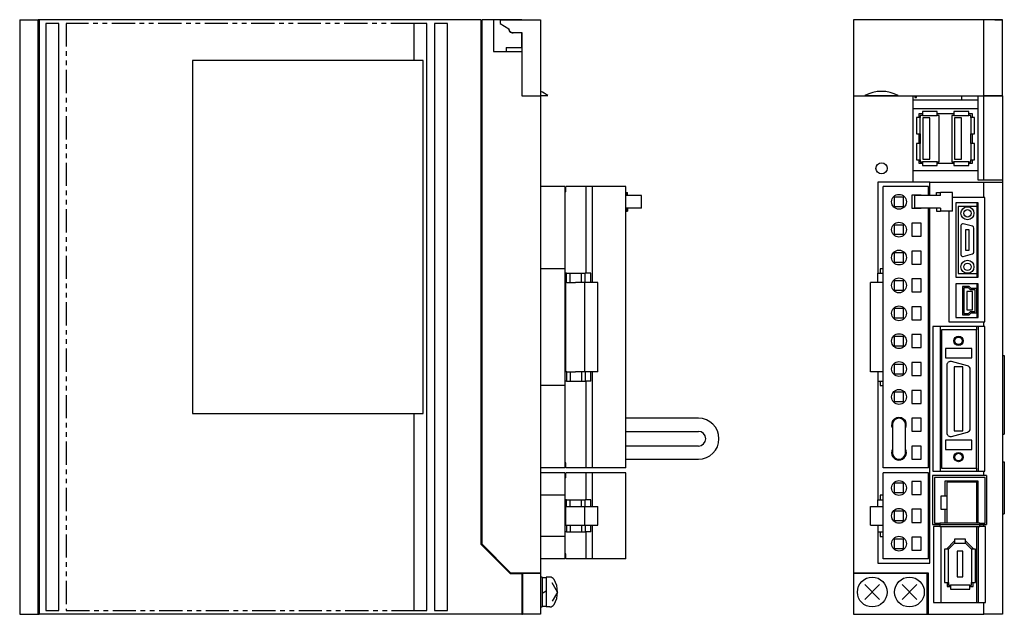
# Model space of a CAD drawing. Extents: x -620 to -13, y -252 to 114.
# Tile 1 of 2: x -620 to -355, y -155 to 5. Entities that reach past the tile are written whole.
import ezdxf

# ---------------------------------------------------------------- set-up
doc = ezdxf.new("R2010")
doc.units = 0
doc.linetypes.add('PHANTOM', pattern=[2.5, 1.25, -0.25, 0.25, -0.25, 0.25, -0.25])
for name, color, linetype in [('OUTLINE', 7, 'CONTINUOUS'), ('PHANTOM', 3, 'PHANTOM'), ('THIN_LINE', 6, 'CONTINUOUS')]:
    doc.layers.add(name, color=color, linetype=linetype)

msp = doc.modelspace()

# ---------------------------------------------------------------- linework, layer by layer
at = {"layer": 'OUTLINE'}
for p, q in [((-619.97, 5), (-614.97, 5)), ((-619.97, 5), (-619.97, -155)), ((-614.77, 5), (-614.97, 5)), ((-614.97, -155), (-614.97, 5)), ((-614.77, 4), (-614.97, 4)), ((-495.97, 5), (-614.77, 5)), ((-614.77, 5), (-614.77, -155)), ((-609.47, 4), (-612.97, 4)), ((-612.97, 4), (-612.97, -154)), ((-609.47, -154), (-609.47, 4)), ((-510.47, 4), (-513.97, 4)), ((-513.97, 4), (-513.97, -6)), ((-510.47, -154), (-510.47, 4)), ((-508.47, 4), (-508.47, -154)), ((-504.97, 4), (-508.47, 4)), ((-504.97, -154), (-504.97, 4)), ((-495.97, 5), (-495.97, -136.1)), ((-495.77, 4), (-495.97, 4)), ((-492.57, 5), (-495.77, 5)), ((-495.77, 5), (-495.77, -136.02)), ((-484.97, 5), (-492.57, 5)), ((-492.57, 5), (-492.57, -3.6)), ((-490.77, 5), (-479.98, 5)), ((-490.77, 5), (-490.77, 4)), ((-490.77, 4), (-488.44, 2.52)), ((-484.97, 5), (-484.97, 5)), ((-479.98, 5), (-479.98, -15.45)), ((-395.76, 5), (-395.76, -15.45)), ((-360.76, 5), (-395.76, 5)), ((-355.76, 5), (-360.76, 5)), ((-360.76, -15.45), (-360.76, 5)), ((-357.76, 5), (-355.76, 5)), ((-355.76, -15.45), (-355.76, 5)), ((-488.44, 2.52), (-488.44, 2.5)), ((-487.47, 1.53), (-484.94, 1.53)), ((-484.97, -2.48), (-484.97, 1.53)), ((-484.94, 1.53), (-484.94, -15.45)), ((-489.17, -2.48), (-489.17, -3.6)), ((-489.17, -2.48), (-484.97, -2.48)), ((-484.94, -2), (-484.97, -2)), ((-492.57, -3.6), (-484.97, -3.6)), ((-484.97, -3.6), (-484.97, -15.5)), ((-573.47, -6), (-573.47, -101)), ((-511.47, -6), (-573.47, -6)), ((-511.47, -101), (-511.47, -6)), ((-484.94, -7), (-484.97, -7)), ((-484.97, -15.5), (-479.97, -15.5)), ((-484.94, -15.45), (-479.98, -15.45)), ((-484.17, -15.45), (-484.17, -15.5)), ((-482.27, -15.45), (-482.27, -15.5)), ((-477.98, -15.45), (-479.98, -15.45)), ((-479.97, -15.5), (-479.97, -143.8)), ((-395.76, -15.45), (-392.75, -15.45)), ((-395.76, -15.45), (-395.76, -15.5)), ((-395.76, -15.5), (-379.86, -15.5)), ((-395.76, -15.5), (-395.76, -143.8)), ((-393.79, -15.45), (-393.79, -15.5)), ((-383.76, -15.45), (-392.75, -15.45)), ((-383.76, -15.45), (-360.76, -15.45)), ((-383.08, -15.45), (-383.08, -15.5)), ((-382.63, -15.5), (-382.63, -15.45)), ((-381.81, -15.45), (-381.81, -15.5)), ((-381.36, -15.5), (-381.36, -15.45)), ((-380.54, -15.45), (-380.54, -15.5)), ((-380.09, -15.5), (-380.09, -15.45)), ((-379.86, -15.5), (-379.86, -38.7)), ((-379.27, -15.45), (-379.27, -15.9)), ((-378.82, -15.9), (-378.82, -15.45)), ((-375.46, -15.45), (-375.46, -15.5)), ((-375.46, -15.5), (-368.46, -15.5)), ((-368.46, -15.5), (-368.46, -15.45)), ((-366.81, -15.45), (-366.81, -16.53)), ((-362.26, -38.2), (-362.26, -15.5)), ((-362.26, -15.5), (-360.76, -15.5)), ((-361.22, -15.5), (-361.22, -15.45)), ((-355.76, -15.45), (-360.76, -15.45)), ((-360.76, -15.5), (-355.76, -15.5)), ((-360.76, -38.2), (-360.76, -15.5)), ((-357.76, -15.45), (-357.76, -15.5)), ((-355.76, -15.5), (-355.76, -15.45)), ((-355.76, -15.5), (-355.76, -38.2)), ((-379.86, -16.53), (-366.81, -16.53)), ((-379.27, -15.9), (-378.82, -15.9)), ((-366.81, -16.53), (-362.26, -16.53)), ((-362.26, -19), (-379.86, -19)), ((-377.29, -20.35), (-378.25, -20.35)), ((-378.25, -20.35), (-378.25, -21.3)), ((-377.85, -20.75), (-377.85, -21.3)), ((-377.29, -20.75), (-377.85, -20.75)), ((-373.29, -19.75), (-377.29, -19.75)), ((-377.29, -19.75), (-377.29, -20.75)), ((-377.29, -20.75), (-373.29, -20.75)), ((-373.29, -20.75), (-373.29, -19.75)), ((-368.79, -20.35), (-373.29, -20.35)), ((-372.73, -20.75), (-373.29, -20.75)), ((-372.73, -33.25), (-372.73, -20.75)), ((-368.79, -20.75), (-369.35, -20.75)), ((-369.35, -20.75), (-369.35, -33.25)), ((-368.79, -19.75), (-368.79, -20.75)), ((-364.79, -19.75), (-368.79, -19.75)), ((-368.79, -20.75), (-364.79, -20.75)), ((-364.79, -20.75), (-364.79, -19.75)), ((-363.83, -20.35), (-364.79, -20.35)), ((-364.23, -20.75), (-364.79, -20.75)), ((-364.23, -21.3), (-364.23, -20.75)), ((-363.83, -21.3), (-363.83, -20.35)), ((-377.85, -21.3), (-378.85, -21.3)), ((-378.85, -21.3), (-378.85, -25.7)), ((-377.85, -25.7), (-377.85, -21.3)), ((-375.31, -21.45), (-377.15, -21.45)), ((-377.15, -21.45), (-377.15, -32.55)), ((-375.31, -32.55), (-375.31, -21.45)), ((-366.81, -21.45), (-368.65, -21.45)), ((-368.65, -21.45), (-368.65, -32.55)), ((-366.81, -32.55), (-366.81, -21.45)), ((-364.23, -21.3), (-364.23, -25.7)), ((-363.23, -21.3), (-364.23, -21.3)), ((-363.23, -25.7), (-363.23, -21.3)), ((-378.85, -25.7), (-377.85, -25.7)), ((-378.25, -25.7), (-378.25, -28.3)), ((-377.85, -25.7), (-377.85, -28.3)), ((-364.23, -28.3), (-364.23, -25.7)), ((-364.23, -25.7), (-363.23, -25.7)), ((-363.83, -28.3), (-363.83, -25.7)), ((-377.85, -28.3), (-378.85, -28.3)), ((-378.85, -28.3), (-378.85, -32.7)), ((-377.85, -32.7), (-377.85, -28.3)), ((-363.23, -28.3), (-364.23, -28.3)), ((-364.23, -28.3), (-364.23, -32.7)), ((-363.23, -32.7), (-363.23, -28.3)), ((-378.85, -32.7), (-377.85, -32.7)), ((-378.25, -32.7), (-378.25, -33.65)), ((-378.25, -33.65), (-377.29, -33.65)), ((-377.85, -32.7), (-377.85, -33.25)), ((-377.85, -33.25), (-377.29, -33.25)), ((-377.29, -33.25), (-377.29, -34.25)), ((-373.29, -33.25), (-377.29, -33.25)), ((-377.29, -34.25), (-373.29, -34.25)), ((-377.15, -32.55), (-375.31, -32.55)), ((-373.29, -33.25), (-372.73, -33.25)), ((-373.29, -34.25), (-373.29, -33.25)), ((-373.29, -33.65), (-368.79, -33.65)), ((-369.35, -33.25), (-368.79, -33.25)), ((-368.79, -33.25), (-368.79, -34.25)), ((-364.79, -33.25), (-368.79, -33.25)), ((-368.79, -34.25), (-364.79, -34.25)), ((-368.65, -32.55), (-366.81, -32.55)), ((-364.79, -33.25), (-364.23, -33.25)), ((-364.79, -34.25), (-364.79, -33.25)), ((-364.79, -33.65), (-363.83, -33.65)), ((-364.23, -33.25), (-364.23, -32.7)), ((-364.23, -32.7), (-363.23, -32.7)), ((-363.83, -33.65), (-363.83, -32.7)), ((-379.86, -35.6), (-362.26, -35.6)), ((-389.26, -38.7), (-389.26, -63.25)), ((-379.86, -38.7), (-389.26, -38.7)), ((-375.26, -38.7), (-379.86, -38.7)), ((-375.26, -42.3), (-375.26, -38.7)), ((-375.26, -38.7), (-360.76, -38.7)), ((-360.76, -38.2), (-362.26, -38.2)), ((-355.76, -38.2), (-360.76, -38.2)), ((-360.76, -38.7), (-355.76, -38.7)), ((-360.76, -42.85), (-360.76, -38.7)), ((-355.76, -38.2), (-355.76, -38.7)), ((-355.76, -38.7), (-355.76, -155)), ((-473.39, -39.9), (-479.97, -39.9)), ((-473.39, -39.9), (-473.39, -62.05)), ((-473.17, -41.3), (-473.39, -41.3)), ((-467.67, -39.9), (-473.17, -39.9)), ((-473.17, -41.3), (-473.17, -39.9)), ((-465.97, -39.9), (-467.67, -39.9)), ((-467.67, -63.25), (-467.67, -39.9)), ((-456.97, -39.9), (-465.97, -39.9)), ((-465.97, -65.75), (-465.97, -39.9)), ((-456.97, -115.6), (-456.97, -39.9)), ((-456.97, -41.5), (-456.84, -41.5)), ((-452.81, -42.3), (-456.97, -42.3)), ((-456.84, -41.5), (-456.58, -41.5)), ((-456.84, -42.3), (-456.84, -41.5)), ((-456.58, -42.3), (-456.58, -41.5)), ((-452.81, -45.7), (-452.81, -42.3)), ((-375.68, -39.9), (-387.83, -39.9)), ((-387.83, -115.6), (-387.83, -39.9)), ((-380.08, -42.25), (-380.08, -45.75)), ((-377.58, -42.25), (-380.08, -42.25)), ((-372.68, -42.3), (-379.42, -42.3)), ((-379.42, -42.3), (-379.42, -45.7)), ((-377.58, -42.3), (-377.58, -42.25)), ((-375.68, -42.3), (-375.68, -39.9)), ((-373.47, -41.5), (-372.4, -41.5)), ((-373.47, -42.3), (-373.47, -41.5)), ((-372.4, -42.3), (-372.68, -42.3)), ((-372.4, -42.3), (-372.4, -41.5)), ((-369.17, -41.5), (-372.4, -41.5)), ((-369.17, -46.5), (-369.17, -41.5)), ((-382.33, -42.75), (-384.83, -42.75)), ((-384.83, -42.75), (-384.83, -45.25)), ((-382.33, -45.25), (-382.33, -42.75)), ((-360.76, -42.85), (-369.17, -42.85)), ((-362.26, -44.3), (-368.26, -44.3)), ((-368.26, -44.3), (-368.26, -64.3)), ((-362.66, -44.3), (-362.66, -64.3)), ((-362.26, -64.3), (-362.26, -44.3)), ((-360.46, -42.85), (-360.76, -42.85)), ((-360.46, -76.3), (-360.46, -42.85)), ((-452.81, -45.7), (-456.97, -45.7)), ((-456.97, -46.5), (-456.84, -46.5)), ((-456.84, -45.7), (-456.84, -46.5)), ((-456.84, -46.5), (-456.58, -46.5)), ((-456.58, -45.7), (-456.58, -46.5)), ((-384.83, -45.25), (-382.33, -45.25)), ((-380.08, -45.75), (-377.58, -45.75)), ((-372.68, -45.7), (-379.42, -45.7)), ((-377.58, -45.75), (-377.58, -45.7)), ((-375.68, -115.6), (-375.68, -45.7)), ((-375.26, -141.2), (-375.26, -45.7)), ((-373.47, -45.7), (-373.47, -46.5)), ((-373.47, -46.5), (-372.4, -46.5)), ((-372.4, -45.7), (-372.68, -45.7)), ((-372.4, -45.7), (-372.4, -46.5)), ((-369.17, -46.5), (-372.4, -46.5)), ((-370.16, -46.5), (-370.16, -76.3)), ((-367.66, -45.3), (-367.66, -63.3)), ((-362.66, -45.3), (-367.66, -45.3)), ((-382.33, -50.25), (-384.83, -50.25)), ((-384.83, -50.25), (-384.83, -52.75)), ((-382.33, -52.75), (-382.33, -50.25)), ((-380.08, -49.75), (-380.08, -53.25)), ((-377.58, -49.75), (-380.08, -49.75)), ((-377.58, -53.25), (-377.58, -49.75)), ((-375.66, -49.7), (-375.68, -49.7)), ((-375.66, -53.3), (-375.66, -49.7)), ((-363.78, -50.59), (-366.28, -49.92)), ((-384.83, -52.75), (-382.33, -52.75)), ((-366.91, -50.4), (-366.91, -58.2)), ((-364.66, -51.55), (-365.66, -51.55)), ((-365.66, -51.55), (-365.66, -57.05)), ((-364.66, -57.05), (-364.66, -51.55)), ((-363.41, -57.53), (-363.41, -51.07)), ((-380.08, -53.25), (-377.58, -53.25)), ((-375.68, -53.3), (-375.66, -53.3)), ((-382.33, -57.75), (-384.83, -57.75)), ((-384.83, -57.75), (-384.83, -60.25)), ((-382.33, -60.25), (-382.33, -57.75)), ((-377.58, -57.25), (-380.08, -57.25)), ((-380.08, -57.25), (-380.08, -60.75)), ((-377.58, -60.75), (-377.58, -57.25)), ((-366.28, -58.68), (-363.78, -58.01)), ((-365.66, -57.05), (-364.66, -57.05)), ((-384.83, -60.25), (-382.33, -60.25)), ((-380.08, -60.75), (-377.58, -60.75)), ((-473.39, -62.05), (-479.97, -62.05)), ((-473.39, -62.05), (-473.39, -93.45)), ((-472.97, -63.25), (-473.39, -63.25)), ((-472.97, -63.25), (-471.97, -63.25)), ((-472.97, -65.75), (-472.97, -63.25)), ((-471.97, -63.25), (-468.97, -63.25)), ((-471.97, -65.75), (-471.97, -63.25)), ((-468.97, -63.25), (-467.97, -63.25)), ((-468.97, -65.75), (-468.97, -63.25)), ((-466.39, -63.25), (-467.97, -63.25)), ((-467.97, -65.75), (-467.97, -63.25)), ((-466.39, -65.75), (-466.39, -63.25)), ((-389.26, -63.25), (-387.83, -63.25)), ((-389.26, -65.75), (-389.26, -63.25)), ((-387.83, -62.05), (-388.66, -62.05)), ((-388.66, -62.05), (-388.66, -63.25)), ((-367.66, -63.3), (-362.66, -63.3)), ((-472.85, -65.75), (-473.17, -65.75)), ((-473.17, -89.75), (-473.17, -65.75)), ((-472.85, -65.75), (-471.97, -65.75)), ((-471.97, -65.75), (-470.55, -65.75)), ((-468.07, -65.75), (-470.55, -65.75)), ((-464.57, -65.75), (-468.07, -65.75)), ((-468.07, -89.75), (-468.07, -65.75)), ((-464.57, -89.75), (-464.57, -65.75)), ((-391.24, -89.75), (-391.24, -65.75)), ((-387.83, -65.75), (-391.24, -65.75)), ((-384.83, -65.25), (-384.83, -67.75)), ((-382.33, -65.25), (-384.83, -65.25)), ((-382.33, -67.75), (-382.33, -65.25)), ((-380.08, -64.75), (-380.08, -68.25)), ((-377.58, -64.75), (-380.08, -64.75)), ((-377.58, -68.25), (-377.58, -64.75)), ((-368.26, -64.3), (-362.26, -64.3)), ((-368.26, -66.1), (-368.26, -75.1)), ((-362.26, -66.1), (-368.26, -66.1)), ((-362.66, -66.1), (-362.66, -67.3)), ((-362.26, -75.1), (-362.26, -66.1)), ((-384.83, -67.75), (-382.33, -67.75)), ((-380.08, -68.25), (-377.58, -68.25)), ((-364.67, -66.75), (-366.54, -66.75)), ((-366.54, -66.75), (-366.54, -74.45)), ((-366.14, -67.15), (-366.14, -74.05)), ((-364.85, -67.15), (-366.14, -67.15)), ((-365.35, -68.1), (-365.35, -73.1)), ((-363.85, -68.1), (-365.35, -68.1)), ((-364.36, -67.7), (-364.85, -67.15)), ((-364.18, -67.3), (-364.67, -66.75)), ((-363.06, -67.7), (-364.36, -67.7)), ((-362.66, -67.3), (-364.18, -67.3)), ((-363.85, -73.1), (-363.85, -68.1)), ((-363.06, -73.5), (-363.06, -67.7)), ((-362.66, -73.9), (-362.66, -67.3)), ((-382.33, -72.75), (-384.83, -72.75)), ((-384.83, -72.75), (-384.83, -75.25)), ((-382.33, -75.25), (-382.33, -72.75)), ((-380.08, -72.25), (-380.08, -75.75)), ((-377.58, -72.25), (-380.08, -72.25)), ((-377.58, -75.75), (-377.58, -72.25)), ((-366.14, -74.05), (-364.85, -74.05)), ((-365.35, -73.1), (-363.85, -73.1)), ((-364.85, -74.05), (-364.36, -73.5)), ((-364.67, -74.45), (-364.18, -73.9)), ((-364.36, -73.5), (-363.06, -73.5)), ((-364.18, -73.9), (-362.66, -73.9)), ((-362.66, -73.9), (-362.66, -75.1)), ((-384.83, -75.25), (-382.33, -75.25)), ((-380.08, -75.75), (-377.58, -75.75)), ((-370.16, -76.3), (-360.76, -76.3)), ((-368.26, -75.1), (-362.26, -75.1)), ((-366.54, -74.45), (-364.67, -74.45)), ((-360.76, -76.3), (-360.46, -76.3)), ((-360.76, -77.6), (-360.76, -76.3)), ((-360.76, -77.6), (-374.46, -77.6)), ((-374.46, -77.6), (-374.46, -116.5)), ((-372.51, -77.6), (-372.51, -116.5)), ((-372.16, -78.45), (-372.16, -115.65)), ((-362.76, -78.45), (-372.16, -78.45)), ((-362.76, -77.6), (-362.76, -78.45)), ((-362.76, -115.65), (-362.76, -78.45)), ((-362.21, -116.5), (-362.21, -77.6)), ((-360.46, -77.6), (-360.76, -77.6)), ((-360.46, -116.5), (-360.46, -77.6)), ((-384.83, -80.25), (-384.83, -82.75)), ((-382.33, -80.25), (-384.83, -80.25)), ((-382.33, -82.75), (-382.33, -80.25)), ((-380.08, -79.75), (-380.08, -83.25)), ((-377.58, -79.75), (-380.08, -79.75)), ((-377.58, -83.25), (-377.58, -79.75)), ((-384.83, -82.75), (-382.33, -82.75)), ((-380.08, -83.25), (-377.58, -83.25)), ((-371.11, -83.45), (-371.11, -85.95)), ((-364.01, -83.45), (-371.11, -83.45)), ((-364.01, -85.95), (-364.01, -83.45)), ((-377.58, -87.25), (-380.08, -87.25)), ((-380.08, -87.25), (-380.08, -90.75)), ((-377.58, -90.75), (-377.58, -87.25)), ((-371.11, -85.95), (-364.01, -85.95)), ((-365.15, -88.13), (-369.45, -86.98)), ((-355.76, -85.4), (-355.26, -85.4)), ((-355.26, -85.4), (-355.26, -106.5)), ((-472.85, -89.75), (-473.17, -89.75)), ((-472.97, -89.75), (-472.97, -92.25)), ((-472.85, -89.75), (-471.97, -89.75)), ((-471.97, -89.75), (-470.55, -89.75)), ((-471.97, -89.75), (-471.97, -92.25)), ((-468.07, -89.75), (-470.55, -89.75)), ((-468.97, -89.75), (-468.97, -92.25)), ((-464.57, -89.75), (-468.07, -89.75)), ((-467.97, -89.75), (-467.97, -92.25)), ((-466.39, -92.25), (-466.39, -89.75)), ((-465.97, -115.6), (-465.97, -89.75)), ((-387.83, -89.75), (-391.24, -89.75)), ((-389.26, -89.75), (-389.26, -92.25)), ((-382.33, -87.75), (-384.83, -87.75)), ((-384.83, -87.75), (-384.83, -90.25)), ((-382.33, -90.25), (-382.33, -87.75)), ((-370.71, -87.95), (-370.71, -106.15)), ((-368.71, -88.45), (-368.71, -105.65)), ((-366.41, -88.45), (-368.71, -88.45)), ((-366.41, -105.65), (-366.41, -88.45)), ((-364.41, -105), (-364.41, -89.1)), ((-472.97, -92.25), (-473.39, -92.25)), ((-472.97, -92.25), (-471.97, -92.25)), ((-471.97, -92.25), (-468.97, -92.25)), ((-468.97, -92.25), (-467.97, -92.25)), ((-466.39, -92.25), (-467.97, -92.25)), ((-467.67, -115.6), (-467.67, -92.25)), ((-389.26, -92.25), (-387.83, -92.25)), ((-389.26, -92.25), (-389.26, -124.2)), ((-388.66, -92.25), (-388.66, -93.45)), ((-384.83, -90.25), (-382.33, -90.25)), ((-380.08, -90.75), (-377.58, -90.75)), ((-473.39, -93.45), (-479.97, -93.45)), ((-473.39, -93.45), (-473.39, -115.6)), ((-388.66, -93.45), (-387.83, -93.45)), ((-382.33, -95.25), (-384.83, -95.25)), ((-384.83, -95.25), (-384.83, -97.75)), ((-382.33, -97.75), (-382.33, -95.25)), ((-380.08, -94.75), (-380.08, -98.25)), ((-377.58, -94.75), (-380.08, -94.75)), ((-377.58, -98.25), (-377.58, -94.75)), ((-375.66, -94.7), (-375.68, -94.7)), ((-375.66, -98.3), (-375.66, -94.7)), ((-384.83, -97.75), (-382.33, -97.75)), ((-380.08, -98.25), (-377.58, -98.25)), ((-375.68, -98.3), (-375.66, -98.3)), ((-573.47, -101), (-511.47, -101)), ((-513.97, -101), (-513.97, -154)), ((-437.49, -102.23), (-456.97, -102.23)), ((-377.58, -102.25), (-380.08, -102.25)), ((-380.08, -102.25), (-380.08, -105.75)), ((-377.58, -105.75), (-377.58, -102.25)), ((-456.97, -105.77), (-437.49, -105.77)), ((-385.35, -104), (-385.35, -111.5)), ((-381.81, -111.5), (-381.81, -104)), ((-380.08, -105.75), (-377.58, -105.75)), ((-368.71, -105.65), (-366.41, -105.65)), ((-371.11, -108.15), (-371.11, -110.65)), ((-364.01, -108.15), (-371.11, -108.15)), ((-369.45, -107.12), (-365.15, -105.97)), ((-364.01, -110.65), (-364.01, -108.15)), ((-355.76, -106.5), (-355.26, -106.5)), ((-437.49, -109.73), (-456.97, -109.73)), ((-380.08, -109.75), (-380.08, -113.25)), ((-377.58, -109.75), (-380.08, -109.75)), ((-377.58, -113.25), (-377.58, -109.75)), ((-371.11, -110.65), (-364.01, -110.65)), ((-456.97, -113.27), (-437.49, -113.27)), ((-380.08, -113.25), (-377.58, -113.25)), ((-473.39, -115.6), (-479.97, -115.6)), ((-473.17, -114.2), (-473.39, -114.2)), ((-473.17, -115.6), (-473.17, -114.2)), ((-467.67, -115.6), (-473.17, -115.6)), ((-465.97, -115.6), (-467.67, -115.6)), ((-456.97, -115.6), (-465.97, -115.6)), ((-375.68, -115.6), (-387.83, -115.6)), ((-372.16, -115.65), (-362.76, -115.65)), ((-362.76, -115.65), (-362.76, -116.5)), ((-355.76, -114), (-355.26, -114)), ((-355.26, -114), (-355.26, -128)), ((-473.39, -116.9), (-479.97, -116.9)), ((-473.39, -116.9), (-473.39, -122.9)), ((-473.17, -118.3), (-473.39, -118.3)), ((-467.67, -116.9), (-473.17, -116.9)), ((-473.17, -118.3), (-473.17, -116.9)), ((-465.97, -116.9), (-467.67, -116.9)), ((-467.67, -124.2), (-467.67, -116.9)), ((-456.97, -116.9), (-465.97, -116.9)), ((-465.97, -126), (-465.97, -116.9)), ((-456.97, -140.1), (-456.97, -116.9)), ((-387.83, -140.1), (-387.83, -116.9)), ((-375.68, -116.9), (-387.83, -116.9)), ((-375.68, -140.1), (-375.68, -116.9)), ((-375.66, -117.4), (-375.68, -117.4)), ((-375.66, -121), (-375.66, -117.4)), ((-374.54, -117.68), (-374.54, -130.8)), ((-360.76, -117.68), (-374.54, -117.68)), ((-374.46, -116.5), (-360.76, -116.5)), ((-374.04, -118.18), (-374.04, -130.45)), ((-360.44, -118.18), (-374.04, -118.18)), ((-360.76, -116.5), (-360.46, -116.5)), ((-360.76, -117.68), (-360.76, -116.5)), ((-360.01, -117.68), (-360.76, -117.68)), ((-360.44, -130.45), (-360.44, -118.18)), ((-360.01, -117.68), (-360.01, -130.8)), ((-384.83, -119.75), (-384.83, -122.25)), ((-382.33, -119.75), (-384.83, -119.75)), ((-382.33, -122.25), (-382.33, -119.75)), ((-380.08, -119.25), (-380.08, -122.75)), ((-377.58, -119.25), (-380.08, -119.25)), ((-377.58, -122.75), (-377.58, -119.25)), ((-375.68, -121), (-375.66, -121)), ((-362.25, -119.2), (-371.25, -119.2)), ((-371.25, -119.2), (-371.25, -123.23)), ((-370.72, -119.48), (-370.72, -130.48)), ((-362.72, -119.48), (-370.72, -119.48)), ((-362.76, -119.2), (-362.76, -119.48)), ((-362.72, -119.48), (-362.72, -130.48)), ((-362.25, -130.45), (-362.25, -119.2)), ((-473.39, -122.9), (-479.97, -122.9)), ((-473.39, -122.9), (-473.39, -134.1)), ((-472.97, -124.2), (-473.39, -124.2)), ((-472.97, -124.2), (-471.97, -124.2)), ((-472.97, -126), (-472.97, -124.2)), ((-471.97, -124.2), (-468.97, -124.2)), ((-471.97, -126), (-471.97, -124.2)), ((-468.97, -124.2), (-467.97, -124.2)), ((-468.97, -126), (-468.97, -124.2)), ((-466.39, -124.2), (-467.97, -124.2)), ((-467.97, -126), (-467.97, -124.2)), ((-466.39, -126), (-466.39, -124.2)), ((-389.26, -124.2), (-387.83, -124.2)), ((-389.26, -126), (-389.26, -124.2)), ((-387.83, -122.9), (-388.66, -122.9)), ((-388.66, -122.9), (-388.66, -124.2)), ((-384.83, -122.25), (-382.33, -122.25)), ((-380.08, -122.75), (-377.58, -122.75)), ((-372.32, -123.23), (-372.32, -126.73)), ((-370.72, -123.23), (-372.32, -123.23)), ((-473.17, -131), (-473.17, -126)), ((-473.17, -126), (-472.85, -126)), ((-472.85, -126), (-471.97, -126)), ((-471.97, -126), (-470.55, -126)), ((-470.55, -126), (-468.07, -126)), ((-468.07, -126), (-464.57, -126)), ((-468.07, -131), (-468.07, -126)), ((-464.57, -131), (-464.57, -126)), ((-391.24, -126), (-387.83, -126)), ((-391.24, -131), (-391.24, -126)), ((-380.08, -126.75), (-380.08, -130.25)), ((-377.58, -126.75), (-380.08, -126.75)), ((-377.58, -130.25), (-377.58, -126.75)), ((-372.32, -126.73), (-370.72, -126.73)), ((-371.25, -126.73), (-371.25, -130.45)), ((-384.83, -127.25), (-384.83, -129.75)), ((-382.33, -127.25), (-384.83, -127.25)), ((-382.33, -129.75), (-382.33, -127.25)), ((-355.76, -128), (-355.26, -128)), ((-473.17, -131), (-472.85, -131)), ((-472.97, -131), (-472.97, -132.8)), ((-472.85, -131), (-471.97, -131)), ((-471.97, -131), (-470.55, -131)), ((-471.97, -131), (-471.97, -132.8)), ((-470.55, -131), (-468.07, -131)), ((-468.97, -131), (-468.97, -132.8)), ((-468.07, -131), (-464.57, -131)), ((-467.97, -131), (-467.97, -132.8)), ((-466.39, -132.8), (-466.39, -131)), ((-465.97, -140.1), (-465.97, -131)), ((-391.24, -131), (-387.83, -131)), ((-389.26, -131), (-389.26, -132.8)), ((-384.83, -129.75), (-382.33, -129.75)), ((-380.08, -130.25), (-377.58, -130.25)), ((-374.54, -130.8), (-372.56, -130.8)), ((-374.26, -131.36), (-374.26, -151.8)), ((-372.56, -131.36), (-374.26, -131.36)), ((-374.04, -130.45), (-372.56, -130.45)), ((-370.72, -130.45), (-372.56, -130.45)), ((-372.56, -130.45), (-372.56, -130.8)), ((-372.56, -130.8), (-372.56, -131.36)), ((-372.56, -130.8), (-361.8, -130.8)), ((-372.56, -131.36), (-361.8, -131.36)), ((-372.34, -131.36), (-372.34, -151.8)), ((-362.72, -130.48), (-370.72, -130.48)), ((-362.76, -131.36), (-362.76, -151.8)), ((-361.8, -130.45), (-362.72, -130.45)), ((-362.2, -151.8), (-362.2, -131.36)), ((-361.8, -130.8), (-361.8, -130.45)), ((-361.8, -130.45), (-360.44, -130.45)), ((-361.8, -131.36), (-361.8, -130.8)), ((-361.8, -130.8), (-360.76, -130.8)), ((-360.76, -131.36), (-361.8, -131.36)), ((-360.76, -131.36), (-360.76, -130.8)), ((-360.76, -130.8), (-360.01, -130.8)), ((-360.29, -131.36), (-360.76, -131.36)), ((-360.29, -151.8), (-360.29, -131.36)), ((-473.39, -134.1), (-479.97, -134.1)), ((-472.97, -132.8), (-473.39, -132.8)), ((-473.39, -134.1), (-473.39, -140.1)), ((-472.97, -132.8), (-471.97, -132.8)), ((-471.97, -132.8), (-468.97, -132.8)), ((-468.97, -132.8), (-467.97, -132.8)), ((-466.39, -132.8), (-467.97, -132.8)), ((-467.67, -140.1), (-467.67, -132.8)), ((-389.26, -132.8), (-387.83, -132.8)), ((-389.26, -132.8), (-389.26, -141.2)), ((-388.66, -132.8), (-388.66, -134.1)), ((-388.66, -134.1), (-387.83, -134.1)), ((-382.33, -134.75), (-384.83, -134.75)), ((-384.83, -134.75), (-384.83, -137.25)), ((-382.33, -137.25), (-382.33, -134.75)), ((-380.08, -134.25), (-380.08, -137.75)), ((-377.58, -134.25), (-380.08, -134.25)), ((-377.58, -137.75), (-377.58, -134.25)), ((-375.66, -134.2), (-375.68, -134.2)), ((-375.66, -137.8), (-375.66, -134.2)), ((-365.65, -134.75), (-368.66, -134.75)), ((-368.66, -134.75), (-368.66, -135.85)), ((-365.65, -135.85), (-365.65, -134.75)), ((-495.97, -136.1), (-488.07, -144)), ((-495.77, -136.02), (-487.99, -143.8)), ((-384.83, -137.25), (-382.33, -137.25)), ((-370.26, -137.45), (-371.36, -137.45)), ((-371.36, -137.45), (-371.36, -146.45)), ((-368.83, -135.45), (-370.66, -137.28)), ((-370.66, -137.28), (-370.66, -137.45)), ((-368.66, -135.85), (-370.26, -137.45)), ((-370.26, -146.45), (-370.26, -137.45)), ((-368.66, -135.45), (-368.83, -135.45)), ((-368.66, -135.85), (-365.65, -135.85)), ((-365.49, -135.45), (-365.65, -135.45)), ((-364.06, -137.45), (-365.65, -135.85)), ((-363.66, -137.28), (-365.49, -135.45)), ((-362.96, -137.45), (-364.06, -137.45)), ((-364.06, -137.45), (-364.06, -146.45)), ((-363.66, -137.45), (-363.66, -137.28)), ((-362.96, -146.45), (-362.96, -137.45)), ((-473.39, -140.1), (-479.97, -140.1)), ((-473.17, -138.7), (-473.39, -138.7)), ((-473.17, -140.1), (-473.17, -138.7)), ((-467.67, -140.1), (-473.17, -140.1)), ((-465.97, -140.1), (-467.67, -140.1)), ((-456.97, -140.1), (-465.97, -140.1)), ((-375.68, -140.1), (-387.83, -140.1)), ((-380.08, -137.75), (-377.58, -137.75)), ((-375.68, -137.8), (-375.66, -137.8)), ((-367.91, -138.05), (-367.91, -144.95)), ((-366.41, -138.05), (-367.91, -138.05)), ((-366.41, -144.95), (-366.41, -138.05)), ((-389.26, -141.2), (-375.26, -141.2)), ((-488.07, -144), (-484.97, -144)), ((-487.99, -143.8), (-479.97, -143.8)), ((-484.97, -144), (-484.77, -144)), ((-484.97, -144), (-484.97, -155)), ((-484.77, -144), (-484.77, -143.8)), ((-479.97, -144), (-484.77, -144)), ((-484.77, -144), (-484.77, -155)), ((-479.97, -143.8), (-479.97, -144)), ((-479.97, -144), (-479.97, -155)), ((-479.47, -145), (-479.97, -145)), ((-479.47, -145), (-479.47, -153)), ((-478.47, -145.2), (-479.47, -145.2)), ((-478.47, -145), (-478.47, -153)), ((-477.43, -145), (-478.47, -145)), ((-395.76, -143.8), (-395.76, -144)), ((-395.76, -143.8), (-375.76, -143.8)), ((-375.96, -144), (-395.76, -144)), ((-395.76, -144), (-395.76, -155)), ((-394.76, -144), (-394.76, -143.8)), ((-375.96, -155), (-375.96, -144)), ((-375.76, -143.8), (-375.76, -155)), ((-367.91, -144.95), (-366.41, -144.95)), ((-475.37, -149), (-476.85, -146.53)), ((-388.78, -147.02), (-392.74, -150.98)), ((-388.78, -150.98), (-392.74, -147.02)), ((-378.78, -147.02), (-382.74, -150.98)), ((-378.78, -150.98), (-382.74, -147.02)), ((-371.36, -146.45), (-370.26, -146.45)), ((-370.66, -146.45), (-370.66, -147.55)), ((-370.66, -147.55), (-369.76, -147.55)), ((-370.26, -146.45), (-370.26, -147.15)), ((-370.26, -147.15), (-369.76, -147.15)), ((-364.56, -147.15), (-369.76, -147.15)), ((-369.76, -147.15), (-369.76, -148.25)), ((-364.56, -147.15), (-364.06, -147.15)), ((-364.56, -148.25), (-364.56, -147.15)), ((-364.56, -147.55), (-363.66, -147.55)), ((-364.06, -147.15), (-364.06, -146.45)), ((-364.06, -146.45), (-362.96, -146.45)), ((-363.66, -147.55), (-363.66, -146.45)), ((-479.47, -149.29), (-478.47, -148.71)), ((-475.37, -149), (-476.85, -151.47)), ((-369.76, -148.25), (-364.56, -148.25)), ((-479.97, -153), (-479.47, -153)), ((-479.47, -152.8), (-478.47, -152.8)), ((-477.43, -153), (-478.47, -153)), ((-374.26, -151.8), (-360.76, -151.8)), ((-360.76, -151.8), (-360.29, -151.8)), ((-360.76, -155), (-360.76, -151.8)), ((-619.97, -155), (-614.97, -155)), ((-614.77, -154), (-614.97, -154)), ((-614.97, -155), (-614.77, -155)), ((-484.97, -155), (-614.77, -155)), ((-612.97, -154), (-609.47, -154)), ((-513.97, -154), (-510.47, -154)), ((-508.47, -154), (-504.97, -154)), ((-484.97, -154), (-484.77, -154)), ((-484.97, -155), (-484.77, -155)), ((-479.97, -155), (-484.77, -155)), ((-395.76, -155), (-375.96, -155)), ((-375.76, -154), (-375.96, -154)), ((-375.96, -155), (-375.76, -155)), ((-375.76, -155), (-360.76, -155)), ((-355.76, -155), (-360.76, -155))]:
    msp.add_line(p, q, dxfattribs=at)
for centre, radius in [((-388.26, -35), 1.5), ((-383.58, -44), 2), ((-365.16, -47.1), 1.75), ((-365.16, -47.1), 1), ((-383.58, -51.5), 2), ((-383.58, -59), 2), ((-365.16, -61.5), 1.75), ((-365.16, -61.5), 1), ((-383.58, -66.5), 2), ((-383.58, -74), 2), ((-383.58, -81.5), 2), ((-367.56, -81.42), 1), ((-383.58, -89), 2), ((-383.58, -96.5), 2), ((-367.56, -112.68), 1), ((-383.58, -121), 2), ((-383.58, -128.5), 2), ((-383.58, -136), 2), ((-390.76, -149), 4), ((-380.76, -149), 4)]:
    msp.add_circle(centre, radius, dxfattribs=at)
for centre, radius, start, end in [((-487.47, 2.5), 1.05, 176.115, 293.1989), ((-487.47, 2.5), 0.965, 180, 270), ((-484.03, -23.59), 10.15, 53.4069, 66.475), ((-388.26, -23.59), 9.3, 61.1243, 118.8757), ((-366.41, -50.4), 0.5, 75, 180), ((-363.91, -51.07), 0.5, 0, 75), ((-366.41, -58.2), 0.5, 180, 285), ((-363.91, -57.53), 0.5, 285, 0), ((-369.71, -87.95), 1, 75, 180), ((-365.41, -89.1), 1, 0, 75), ((-437.49, -107.75), 5.52, 270, 90), ((-383.58, -104), 2, 332.2515, 207.7485), ((-383.58, -104), 1.77, 0, 180), ((-437.49, -107.75), 1.98, 0, 90), ((-365.41, -105), 1, 285, 0), ((-437.49, -107.75), 1.98, 270, 0), ((-369.71, -106.15), 1, 180, 285), ((-383.58, -111.5), 2, 152.2515, 270), ((-383.58, -111.5), 2, 270, 27.7485), ((-383.58, -111.5), 1.77, 180, 0), ((-477.43, -146.3), 1.3, 31.2807, 90), ((-481.87, -149), 6.5, 328.7193, 31.2807), ((-477.43, -151.7), 1.3, 270, 328.7193)]:
    msp.add_arc(centre, radius, start, end, dxfattribs=at)
at = {"layer": 'PHANTOM', "ltscale": 5}
for p, q in [((-513.97, 4), (-607.47, 4)), ((-607.47, 4), (-607.47, -154)), ((-607.47, -154), (-513.97, -154))]:
    msp.add_line(p, q, dxfattribs=at)
at = {"layer": 'THIN_LINE'}
for centre in [(-367.56, -81.42), (-367.56, -112.68)]:
    msp.add_circle(centre, 1.25, dxfattribs=at)

doc.saveas('drawing.dxf')
